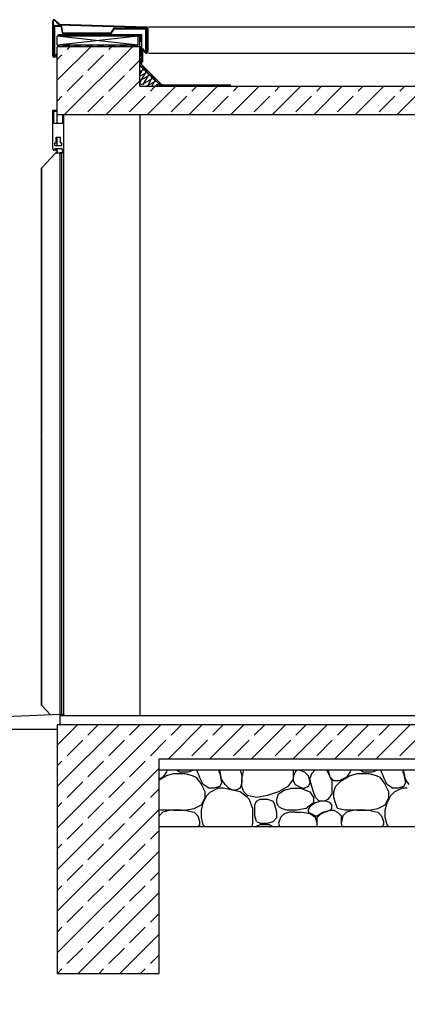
# Model space of a CAD drawing. Extents: x -73 to 359, y -4 to 85.
# Tile 67 of 151: x 48.32 to 50.03, y -0.16 to 4.2. Entities that reach past the tile are written whole.
import ezdxf

# ---------------------------------------------------------------- set-up
doc = ezdxf.new("R2010")
doc.units = 0
doc.header["$MEASUREMENT"] = 0
doc.linetypes.add('Wipeout_Contour', pattern=[1, 0, -1])
for name, color, linetype in [('A_1 Dämmung', 7, 'Continuous'), ('A_1 Holz', 7, 'Continuous'), ('P_BM_AUSSEN', 7, 'Continuous'), ('R_NT_DACH', 7, 'Continuous'), ('R_TR_AUSSENWAND', 7, 'Continuous'), ('R_TR_BODEN', 7, 'Continuous'), ('R_TR_HIDDEN', 7, 'Continuous'), ('Schraffuren', 7, 'Continuous')]:
    doc.layers.add(name, color=color, linetype=linetype)
doc.styles.add('ERSTELLTER_STIL_1', font='txt')
doc.linetypes.add('Terrainlinie', pattern='A,0,[1,Bl.Nr. 2.0021.Shx,S=0.000793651,R=0,X=0,Y=-0.043301],-0.1,0', length=0.1)
doc.dimstyles.new('ERSTELLTER_STIL__1', dxfattribs={"dimtxt": 0.175, "dimasz": 0.095, "dimexe": 0.18, "dimexo": 0, "dimgap": 0.09, "dimtad": 1, "dimzin": 0, "dimdsep": 46, "dimtxsty": 'ERSTELLTER_STIL_1', "dimblk": 'ARROWHEAD_6', "dimblk1": 'ARROWHEAD_6', "dimblk2": 'ARROWHEAD_6', "dimcen": 0.09, "dimclrd": 7, "dimclre": 7, "dimclrt": 7, "dimadec": 0, "dimazin": 0, "dimtfac": 1, "dimtdec": 4, "dimtmove": 0, "dimatfit": 3, "dimfxl": 0, "dimtolj": 1, "dimtzin": 0, "dimarcsym": 0})
doc.dimstyles.new('ERSTELLTER_STIL__2', dxfattribs={"dimtxt": 0.175, "dimasz": 0.095, "dimexe": 0.18, "dimexo": 0, "dimgap": 0.09, "dimtad": 1, "dimtih": 1, "dimtoh": 1, "dimzin": 0, "dimdsep": 46, "dimtxsty": 'ERSTELLTER_STIL_1', "dimblk": 'ARROWHEAD_6', "dimblk1": 'ARROWHEAD_6', "dimblk2": 'ARROWHEAD_6', "dimcen": 0.09, "dimclrd": 7, "dimclre": 7, "dimclrt": 7, "dimadec": 0, "dimazin": 0, "dimtfac": 1, "dimtdec": 4, "dimtmove": 0, "dimatfit": 3, "dimfxl": 0, "dimtolj": 1, "dimtzin": 0, "dimarcsym": 0})
pattern_1 = [(45, (15.84666, 1.08162), (-0.09192388, 0.09192388), []), (45, (15.8007, 1.12758), (-0.09192388, 0.09192388), [0.0975, -0.0325])]

# ---------------------------------------------------------------- blocks, each defined once
blk = doc.blocks.new('*X12', base_point=(15.8467, 1.0816))
at = {"layer": 'Schraffuren', "linetype": 'Continuous'}
for p, q in [((48.9647, 0.8737), (48.9485, 0.8493)), ((48.9667, 0.8816), (48.9647, 0.8737)), ((49.0098, 0.8816), (49.0216, 0.8737)), ((49.0216, 0.8737), (49.0622, 0.8737)), ((49.0622, 0.8737), (49.0859, 0.8816)), ((49.0981, 0.8816), (49.111, 0.8493)), ((49.2004, 0.8656), (49.1964, 0.8816)), ((49.2085, 0.8412), (49.2004, 0.8816)), ((49.2898, 0.8816), (49.2979, 0.8575)), ((49.2979, 0.8412), (49.306, 0.8816)), ((49.5254, 0.8816), (49.5254, 0.8412)), ((49.5335, 0.8737), (49.5254, 0.8493)), ((49.5414, 0.8816), (49.5335, 0.8737)), ((49.5505, 0.8816), (49.5742, 0.8737)), ((49.5742, 0.8737), (49.5904, 0.8575)), ((49.6067, 0.8656), (49.6227, 0.8816)), ((49.6718, 0.8816), (49.6879, 0.8493)), ((49.6879, 0.8493), (49.6799, 0.8816)), ((49.7773, 0.8737), (49.7611, 0.8493)), ((49.7793, 0.8816), (49.7773, 0.8737)), ((49.8224, 0.8816), (49.8342, 0.8737)), ((49.8342, 0.8737), (49.8748, 0.8737)), ((49.8748, 0.8737), (49.8985, 0.8816)), ((49.9107, 0.8816), (49.9236, 0.8493)), ((50.013, 0.8656), (50.009, 0.8816)), ((50.0211, 0.8412), (50.013, 0.8816)), ((48.9317, 0.8376), (48.9647, 0.8575)), ((48.9485, 0.8493), (48.9317, 0.8409)), ((48.9647, 0.8575), (48.9972, 0.8656)), ((48.9972, 0.8656), (49.046, 0.8656)), ((49.046, 0.8656), (49.0785, 0.8575)), ((49.0785, 0.8575), (49.0947, 0.8493)), ((49.0947, 0.8493), (49.1191, 0.8168)), ((49.1272, 0.8168), (49.111, 0.8493)), ((49.2004, 0.8656), (49.2085, 0.825)), ((49.2248, 0.8168), (49.2085, 0.8412)), ((49.2979, 0.8575), (49.2979, 0.825)), ((49.2979, 0.8087), (49.2979, 0.8412)), ((49.5254, 0.8412), (49.501, 0.8087)), ((49.5254, 0.8493), (49.5254, 0.8331)), ((49.5254, 0.8331), (49.5335, 0.8168)), ((49.5904, 0.8575), (49.5986, 0.825)), ((49.5986, 0.8412), (49.6067, 0.8656)), ((49.6067, 0.8087), (49.5986, 0.8412)), ((49.6879, 0.8493), (49.6961, 0.8331)), ((49.7042, 0.8331), (49.6879, 0.8493)), ((49.6961, 0.8331), (49.6961, 0.8087)), ((49.7286, 0.8331), (49.7042, 0.8331)), ((49.7123, 0.8087), (49.7367, 0.8331)), ((49.7611, 0.8493), (49.7286, 0.8331)), ((49.7367, 0.8331), (49.7773, 0.8575)), ((49.7773, 0.8575), (49.8098, 0.8656)), ((49.8098, 0.8656), (49.8586, 0.8656)), ((49.8586, 0.8656), (49.8911, 0.8575)), ((49.8911, 0.8575), (49.9073, 0.8493)), ((49.9073, 0.8493), (49.9317, 0.8168)), ((49.9398, 0.8168), (49.9236, 0.8493)), ((50.013, 0.8656), (50.0211, 0.825)), ((50.0374, 0.8168), (50.0211, 0.8412)), ((49.1354, 0.7843), (49.1191, 0.8168)), ((49.1516, 0.8006), (49.1272, 0.8168)), ((49.1354, 0.76), (49.1354, 0.7843)), ((49.1435, 0.7681), (49.1598, 0.7843)), ((49.1631, 0.8006), (49.1516, 0.8006)), ((49.1598, 0.7843), (49.1631, 0.786)), ((49.176, 0.8006), (49.1631, 0.8006)), ((49.1631, 0.786), (49.1923, 0.8006)), ((49.2004, 0.8087), (49.176, 0.8006)), ((49.2166, 0.8006), (49.1923, 0.8006)), ((49.2085, 0.825), (49.2004, 0.8087)), ((49.2898, 0.7843), (49.2166, 0.8006)), ((49.241, 0.8006), (49.2248, 0.8168)), ((49.2573, 0.7925), (49.241, 0.8006)), ((49.2735, 0.7925), (49.2573, 0.7925)), ((49.2898, 0.8006), (49.2735, 0.7925)), ((49.2979, 0.825), (49.2898, 0.8006)), ((49.3223, 0.76), (49.2898, 0.7843)), ((49.306, 0.7843), (49.2979, 0.8087)), ((49.3223, 0.7681), (49.306, 0.7843)), ((49.4604, 0.7843), (49.4117, 0.7681)), ((49.501, 0.8087), (49.4604, 0.7843)), ((49.4604, 0.7762), (49.4848, 0.7925)), ((49.4848, 0.7925), (49.5173, 0.8006)), ((49.5173, 0.8006), (49.5579, 0.8006)), ((49.5335, 0.8168), (49.5498, 0.8087)), ((49.5498, 0.8087), (49.566, 0.8006)), ((49.5579, 0.8006), (49.5986, 0.7843)), ((49.566, 0.8006), (49.5742, 0.8006)), ((49.5904, 0.8087), (49.5742, 0.8006)), ((49.5986, 0.825), (49.5904, 0.8087)), ((49.5986, 0.7843), (49.6148, 0.76)), ((49.6148, 0.7843), (49.6067, 0.8087)), ((49.6229, 0.76), (49.6148, 0.7843)), ((49.6961, 0.8087), (49.6961, 0.7762)), ((49.7042, 0.7843), (49.7123, 0.8087)), ((49.7042, 0.76), (49.7042, 0.7843)), ((49.948, 0.7843), (49.9317, 0.8168)), ((49.9642, 0.8006), (49.9398, 0.8168)), ((49.948, 0.76), (49.948, 0.7843)), ((49.9561, 0.7681), (49.9723, 0.7843)), ((49.9757, 0.8006), (49.9642, 0.8006)), ((49.9723, 0.7843), (49.9757, 0.786)), ((49.9886, 0.8006), (49.9757, 0.8006)), ((49.9757, 0.786), (50.0049, 0.8006)), ((50.013, 0.8087), (49.9886, 0.8006)), ((50.0292, 0.8006), (50.0049, 0.8006)), ((50.0211, 0.825), (50.013, 0.8087)), ((49.1191, 0.7275), (49.1354, 0.76)), ((49.1272, 0.7356), (49.1435, 0.7681)), ((49.3629, 0.76), (49.3223, 0.7681)), ((49.3304, 0.7518), (49.3223, 0.76)), ((49.3466, 0.7112), (49.3304, 0.7518)), ((49.3548, 0.7275), (49.3629, 0.7437)), ((49.4117, 0.7681), (49.3629, 0.76)), ((49.3629, 0.7437), (49.3792, 0.7518)), ((49.3792, 0.7518), (49.4117, 0.7518)), ((49.4117, 0.7518), (49.436, 0.7437)), ((49.4442, 0.7275), (49.436, 0.7437)), ((49.4523, 0.7518), (49.4604, 0.7762)), ((49.4523, 0.7356), (49.4523, 0.7518)), ((49.6148, 0.76), (49.6148, 0.7356)), ((49.6392, 0.7437), (49.6229, 0.76)), ((49.6473, 0.7437), (49.6229, 0.7356)), ((49.6636, 0.7437), (49.6392, 0.7437)), ((49.6717, 0.7437), (49.6473, 0.7437)), ((49.6798, 0.7518), (49.6636, 0.7437)), ((49.6879, 0.7356), (49.6717, 0.7437)), ((49.6961, 0.7762), (49.6798, 0.7518)), ((49.7123, 0.7356), (49.7042, 0.76)), ((49.9317, 0.7275), (49.948, 0.76)), ((49.9398, 0.7356), (49.9561, 0.7681)), ((48.9403, 0.7031), (48.9317, 0.7053)), ((48.9972, 0.7031), (48.9403, 0.7031)), ((48.981, 0.7031), (48.9485, 0.695)), ((49.0297, 0.7031), (48.981, 0.7031)), ((48.9972, 0.7031), (49.046, 0.7031)), ((49.046, 0.7031), (49.0866, 0.7112)), ((49.046, 0.7031), (49.0866, 0.695)), ((49.0866, 0.7112), (49.1191, 0.7275)), ((49.1191, 0.7031), (49.1272, 0.7356)), ((49.1191, 0.6706), (49.1191, 0.7031)), ((49.3466, 0.6787), (49.3466, 0.7112)), ((49.3548, 0.6787), (49.3548, 0.7275)), ((49.4523, 0.695), (49.4442, 0.7275)), ((49.4604, 0.7193), (49.4523, 0.7356)), ((49.4604, 0.7193), (49.4767, 0.7112)), ((49.4767, 0.7112), (49.501, 0.7031)), ((49.5417, 0.7031), (49.501, 0.7031)), ((49.5823, 0.7112), (49.5417, 0.7031)), ((49.6148, 0.7356), (49.5823, 0.7112)), ((49.5986, 0.7193), (49.5904, 0.7031)), ((49.5904, 0.7031), (49.5904, 0.695)), ((49.6229, 0.7356), (49.5986, 0.7193)), ((49.6554, 0.695), (49.6879, 0.7031)), ((49.6636, 0.695), (49.6879, 0.7031)), ((49.6961, 0.7275), (49.6879, 0.7356)), ((49.6879, 0.7031), (49.6961, 0.7112)), ((49.6879, 0.7031), (49.7042, 0.7031)), ((49.6961, 0.7112), (49.6961, 0.7275)), ((49.7042, 0.7031), (49.7204, 0.695)), ((49.7204, 0.7112), (49.7123, 0.7356)), ((49.7529, 0.7031), (49.7204, 0.7112)), ((49.8098, 0.7031), (49.7529, 0.7031)), ((49.7936, 0.7031), (49.7611, 0.695)), ((49.8423, 0.7031), (49.7936, 0.7031)), ((49.8098, 0.7031), (49.8586, 0.7031)), ((49.8586, 0.7031), (49.8992, 0.7112)), ((49.8586, 0.7031), (49.8992, 0.695)), ((49.8992, 0.7112), (49.9317, 0.7275)), ((49.9317, 0.7031), (49.9398, 0.7356)), ((49.9317, 0.6706), (49.9317, 0.7031)), ((48.9322, 0.6787), (48.9317, 0.6765)), ((48.9485, 0.695), (48.9322, 0.6787)), ((49.0866, 0.695), (49.1029, 0.6787)), ((49.1029, 0.6787), (49.111, 0.6543)), ((49.111, 0.6543), (49.111, 0.6381)), ((49.1272, 0.6381), (49.1191, 0.6706)), ((49.3466, 0.6462), (49.3466, 0.6787)), ((49.3629, 0.6543), (49.3548, 0.6787)), ((49.3629, 0.6543), (49.3792, 0.6462)), ((49.4117, 0.6462), (49.436, 0.6543)), ((49.436, 0.6543), (49.4523, 0.6706)), ((49.4523, 0.6706), (49.4523, 0.695)), ((49.4685, 0.6706), (49.4604, 0.6462)), ((49.4848, 0.6868), (49.4685, 0.6706)), ((49.5092, 0.695), (49.4848, 0.6868)), ((49.5335, 0.695), (49.5092, 0.695)), ((49.5335, 0.695), (49.5579, 0.695)), ((49.5986, 0.6868), (49.5579, 0.695)), ((49.5904, 0.695), (49.6067, 0.6868)), ((49.6229, 0.6706), (49.5986, 0.6868)), ((49.6067, 0.6868), (49.6229, 0.6787)), ((49.6229, 0.6787), (49.6311, 0.6787)), ((49.6311, 0.6462), (49.6229, 0.6706)), ((49.6311, 0.6787), (49.6554, 0.695)), ((49.6311, 0.6706), (49.6473, 0.6868)), ((49.6311, 0.6462), (49.6311, 0.6706)), ((49.6473, 0.6868), (49.6636, 0.695)), ((49.7204, 0.695), (49.7367, 0.6787)), ((49.7367, 0.6787), (49.7367, 0.6462)), ((49.7448, 0.6787), (49.7367, 0.6462)), ((49.7611, 0.695), (49.7448, 0.6787)), ((49.8992, 0.695), (49.9155, 0.6787)), ((49.9155, 0.6787), (49.9236, 0.6543)), ((49.9236, 0.6543), (49.9236, 0.6381)), ((49.9398, 0.6381), (49.9317, 0.6706)), ((49.111, 0.6381), (49.1045, 0.6316)), ((49.1337, 0.6316), (49.1272, 0.6381)), ((49.3418, 0.6316), (49.3466, 0.6462)), ((49.3792, 0.6381), (49.3598, 0.6316)), ((49.3792, 0.6462), (49.4117, 0.6462)), ((49.4198, 0.6381), (49.3792, 0.6381)), ((49.4327, 0.6316), (49.4198, 0.6381)), ((49.4604, 0.6462), (49.4641, 0.6316)), ((49.6311, 0.6316), (49.6311, 0.6462)), ((49.7367, 0.6462), (49.7396, 0.6316)), ((49.7367, 0.6462), (49.7403, 0.6316)), ((49.9236, 0.6381), (49.9171, 0.6316)), ((49.9463, 0.6316), (49.9398, 0.6381))]:
    blk.add_line(p, q, dxfattribs=at)
blk = doc.blocks.new('Schraffur_1_6', base_point=(15.8467, 1.0816))
at = {"layer": 'Schraffuren', "color": 255, "linetype": 'Continuous', "lineweight": 18}
for p, q in [((54.7617, 0.8816), (48.9317, 0.8816)), ((48.9317, 0.8816), (48.9317, 0.6316)), ((48.9317, 0.6316), (54.7617, 0.6316))]:
    blk.add_line(p, q, dxfattribs=at)
at = {"layer": 'Schraffuren', "linetype": 'Continuous'}
blk.add_blockref('*X12', (15.8467, 1.0816), dxfattribs=at)
blk = doc.blocks.new('*D16', base_point=(15.8467, 1.0816))
at = {"layer": 'P_BM_AUSSEN', "linetype": 'Continuous'}
for p, q in [((47.3639, 1.1316), (47.4639, 1.0316)), ((47.5076, 1.0816), (47.3201, 1.0816)), ((47.4139, -0.0184), (47.4139, 1.0816)), ((47.3639, 0.0316), (47.4639, -0.0684)), ((47.5076, -0.0184), (47.3201, -0.0184)), ((47.4139, -0.0934), (47.4139, -0.0184))]:
    blk.add_line(p, q, dxfattribs=at)
at = {"layer": 'P_BM_AUSSEN', "char_height": 0.175, "attachment_point": 7, "rotation": 90, "style": 'ERSTELLTER_STIL_1'}
for s, insert in [('{30}', (47.3789, 3.466)), ('{2,70}', (47.3789, 2.066)), ('{1,10}', (47.3789, 0.2988))]:
    blk.add_mtext(s, dxfattribs=dict(at, insert=insert))
blk = doc.blocks.new('ARROWHEAD_6')
at = {"color": 0, "linetype": 'Continuous', "lineweight": 0}
for p, q in [((-0.5, -0.5), (0.5, 0.5)), ((0, 0), (-1, 0))]:
    blk.add_line(p, q, dxfattribs=at)
blk = doc.blocks.new('*D17', base_point=(15.8467, 1.0816))
at = {"layer": 'P_BM_AUSSEN', "linetype": 'Continuous'}
for p, q in [((47.3639, 3.8316), (47.4639, 3.7316)), ((47.5076, 3.7816), (47.3201, 3.7816)), ((47.4139, 1.0816), (47.4139, 3.7816)), ((47.3639, 1.1316), (47.4639, 1.0316)), ((47.5076, 1.0816), (47.3201, 1.0816))]:
    blk.add_line(p, q, dxfattribs=at)
at = {"layer": 'P_BM_AUSSEN', "char_height": 0.175, "attachment_point": 7, "rotation": 90, "style": 'ERSTELLTER_STIL_1'}
for s, insert in [('{30}', (47.3789, 3.466)), ('{2,70}', (47.3789, 2.066)), ('{1,10}', (47.3789, 0.2988))]:
    blk.add_mtext(s, dxfattribs=dict(at, insert=insert))
blk = doc.blocks.new('*D18', base_point=(15.8467, 1.0816))
at = {"layer": 'P_BM_AUSSEN', "linetype": 'Continuous'}
for p, q in [((47.4139, 4.0816), (47.4139, 4.1566)), ((47.4639, 4.0316), (47.3639, 4.1316)), ((47.5076, 4.0816), (47.3201, 4.0816)), ((47.4139, 3.7816), (47.4139, 4.0816)), ((47.3639, 3.8316), (47.4639, 3.7316)), ((47.5076, 3.7816), (47.3201, 3.7816))]:
    blk.add_line(p, q, dxfattribs=at)
at = {"layer": 'P_BM_AUSSEN', "char_height": 0.175, "attachment_point": 7, "rotation": 90, "style": 'ERSTELLTER_STIL_1'}
for s, insert in [('{30}', (47.3789, 3.466)), ('{2,70}', (47.3789, 2.066)), ('{1,10}', (47.3789, 0.2988))]:
    blk.add_mtext(s, dxfattribs=dict(at, insert=insert))
blk = doc.blocks.new('*D23', base_point=(15.8467, 1.0816))
at = {"layer": 'P_BM_AUSSEN', "linetype": 'Continuous'}
for p, q in [((48.4817, -1.1121), (48.4817, -0.9246)), ((55.2117, -1.1121), (55.2117, -0.9246)), ((48.5317, -0.9684), (48.4317, -1.0684)), ((55.1617, -1.0684), (55.2617, -0.9684)), ((48.4067, -1.0184), (48.4817, -1.0184)), ((48.4817, -1.0184), (55.2117, -1.0184)), ((55.2117, -1.0184), (55.2867, -1.0184))]:
    blk.add_line(p, q, dxfattribs=at)
at = {"layer": 'P_BM_AUSSEN', "insert": (51.6139, -0.9834), "char_height": 0.175, "attachment_point": 7, "style": 'ERSTELLTER_STIL_1'}
blk.add_mtext('{6,73}', dxfattribs=at)

msp = doc.modelspace()

# ---------------------------------------------------------------- hatches: boundary and pattern name
at = {"layer": 'A_1 Dämmung', "linetype": 'Continuous'}
for points in [[(48.5367, 4.1365), (48.5117, 4.1365), (48.5117, 4.1295), (48.5367, 4.1295)], [(48.5867, 4.1365), (48.5617, 4.1365), (48.5617, 4.1295), (48.5867, 4.1295)], [(48.6188, 4.1365), (48.6117, 4.1365), (48.6117, 4.1295), (48.6188, 4.1295)], [(48.6332, 4.1365), (48.6188, 4.1365), (48.6188, 4.1295), (48.6332, 4.1295)], [(48.6902, 4.1295), (48.6902, 4.1365), (48.6617, 4.1365), (48.6617, 4.1295)], [(48.7441, 4.1295), (48.7441, 4.1365), (48.7152, 4.1365), (48.7152, 4.1295)], [(48.7976, 4.1295), (48.7976, 4.1365), (48.7687, 4.1365), (48.7687, 4.1295)], [(48.8536, 4.1295), (48.8536, 4.1365), (48.8247, 4.1365), (48.8247, 4.1295)], [(48.8536, 4.1293), (48.8467, 4.1293), (48.8467, 4.1043), (48.8536, 4.1043)], [(48.5368, 4.0893), (48.5117, 4.0893), (48.5117, 4.0823), (48.5368, 4.0823)], [(48.5868, 4.0893), (48.5618, 4.0893), (48.5618, 4.0823), (48.5868, 4.0823)], [(48.6368, 4.0893), (48.6118, 4.0893), (48.6118, 4.0823), (48.6368, 4.0823)], [(48.6868, 4.0893), (48.6618, 4.0893), (48.6618, 4.0823), (48.6868, 4.0823)], [(48.7368, 4.0893), (48.7118, 4.0893), (48.7118, 4.0823), (48.7368, 4.0823)], [(48.7868, 4.0893), (48.7618, 4.0893), (48.7618, 4.0823), (48.7868, 4.0823)], [(48.8368, 4.0893), (48.8118, 4.0893), (48.8118, 4.0823), (48.8368, 4.0823)], [(48.8537, 4.0677), (48.8537, 4.0651), (48.8607, 4.0651), (48.8607, 4.0687), (48.8537, 4.0792), (48.8537, 4.0816), (48.8467, 4.0816), (48.8467, 4.0781)], [(48.8537, 4.0771), (48.8467, 4.0771), (48.8467, 4.0521), (48.8536, 4.0521, -0.116838), (48.8537, 4.06)], [(48.8537, 4.0651), (48.8467, 4.0651), (48.8467, 4.0401), (48.8537, 4.0401)], [(48.8537, 4.026), (48.8537, 4.0271), (48.8467, 4.0271), (48.8467, 4.0059), (48.8537, 4.0059), (48.8537, 4.018, -0.119278)], [(48.8537, 4.0315), (48.8608, 4.0315), (48.8607, 4.0507), (48.8537, 4.0507)], [(48.8635, 3.9941), (48.8585, 3.9892), (48.8704, 3.9773), (48.8706, 3.9772), (48.8707, 3.977), (48.8762, 3.9715), (48.8811, 3.9764)], [(48.8988, 3.9588), (48.8939, 3.9538), (48.8964, 3.9513), (48.8966, 3.9512), (48.8966, 3.951), (48.9094, 3.9383), (48.9095, 3.9382), (48.9096, 3.9381), (48.9115, 3.9361), (48.9165, 3.9411)], [(48.9522, 3.9136), (48.944, 3.9136), (48.9342, 3.9234), (48.9292, 3.9185), (48.9411, 3.9066), (48.9522, 3.9066)], [(49.0022, 3.9136), (48.9772, 3.9136), (48.9772, 3.9066), (49.0022, 3.9066)], [(49.0522, 3.9136), (49.0272, 3.9136), (49.0272, 3.9066), (49.0522, 3.9066)], [(49.1022, 3.9136), (49.0772, 3.9136), (49.0772, 3.9066), (49.1022, 3.9066)], [(49.1522, 3.9136), (49.1272, 3.9136), (49.1272, 3.9066), (49.1522, 3.9066)], [(49.1826, 3.9136), (49.1772, 3.9136), (49.1772, 3.9066), (49.1826, 3.9066)], [(49.2022, 3.9136), (49.1826, 3.9136), (49.1826, 3.9066), (49.2022, 3.9066)], [(49.2492, 3.9136), (49.2272, 3.9136), (49.2272, 3.9066), (49.2492, 3.9066)]]:
    msp.add_hatch(color=256, dxfattribs=at).paths.add_polyline_path(points, flags=0)
at = {"layer": 'Schraffuren', "linetype": 'Continuous'}
h = msp.add_hatch(dxfattribs=at)
h.set_pattern_fill('Beton__Stahlbeton_0006', color=256, style=0, pattern_type=2)
h.set_pattern_definition(pattern_1)
h.paths.add_polyline_path([(48.8466, 4.0816), (48.8467, 4.0816), (48.8467, 4.0816), (48.4817, 4.0816), (48.4817, 3.7816), (55.0867, 3.7816), (55.0867, 3.9066), (48.8467, 3.9066), (48.8467, 3.9241), (48.8466, 3.9243)], flags=0)
h = msp.add_hatch(dxfattribs=at)
h.set_pattern_fill('Beton__Stahlbeton_0006', color=256, style=0, pattern_type=2)
h.set_pattern_definition(pattern_1)
h.paths.add_polyline_path([(48.9317, 0.9316), (54.7617, 0.9316), (54.7617, -0.0184), (55.2117, -0.0184), (55.2117, 1.0816), (48.4817, 1.0816), (48.4817, -0.0184), (48.9317, -0.0184)], flags=0)

# ---------------------------------------------------------------- linework, layer by layer
at = {"layer": 'A_1 Dämmung', "linetype": 'Continuous'}
for p, q in [((48.4867, 4.1295), (48.4867, 4.1365)), ((48.4867, 4.1365), (48.8536, 4.1365)), ((48.4867, 4.1295), (48.8467, 4.1295)), ((48.5117, 4.1295), (48.5117, 4.1365)), ((48.5367, 4.1295), (48.5367, 4.1365)), ((48.5617, 4.1295), (48.5617, 4.1365)), ((48.5867, 4.1295), (48.5867, 4.1365)), ((48.6117, 4.1295), (48.6117, 4.1365)), ((48.6332, 4.1295), (48.6332, 4.1365)), ((48.6367, 4.1295), (48.6367, 4.1365)), ((48.6617, 4.1295), (48.6617, 4.1365)), ((48.6902, 4.1295), (48.6902, 4.1365)), ((48.7152, 4.1295), (48.7152, 4.1365)), ((48.7441, 4.1295), (48.7441, 4.1365)), ((48.7687, 4.1295), (48.7687, 4.1365)), ((48.8247, 4.1295), (48.8247, 4.1365)), ((48.8536, 4.1043), (48.8466, 4.1043)), ((48.8467, 4.0781), (48.8467, 4.1295)), ((48.8467, 4.0893), (48.8467, 4.1293)), ((48.8467, 4.0893), (48.8467, 4.1293)), ((48.8536, 4.1365), (48.8537, 4.0792)), ((48.6887, 4.0893), (48.4817, 4.0893)), ((48.4867, 4.0823), (48.4867, 4.0893)), ((48.5117, 4.0823), (48.5117, 4.0893)), ((48.5117, 4.0823), (48.8467, 4.0823)), ((48.5368, 4.0823), (48.5368, 4.0893)), ((48.5618, 4.0823), (48.5618, 4.0893)), ((48.5868, 4.0823), (48.5868, 4.0893)), ((48.6118, 4.0823), (48.6118, 4.0893)), ((48.6368, 4.0823), (48.6368, 4.0893)), ((48.6618, 4.0823), (48.6618, 4.0893)), ((48.6618, 4.0823), (48.6618, 4.0893)), ((48.6868, 4.0823), (48.6868, 4.0893)), ((48.7118, 4.0823), (48.7118, 4.0893)), ((48.7368, 4.0823), (48.7368, 4.0893)), ((48.7618, 4.0823), (48.7618, 4.0893)), ((48.7868, 4.0823), (48.7868, 4.0893)), ((48.8118, 4.0823), (48.8118, 4.0893)), ((48.8368, 4.0823), (48.8368, 4.0893)), ((48.8537, 4.0816), (48.8466, 4.0816)), ((48.8537, 4.0677), (48.8467, 4.0781)), ((48.8537, 4.0771), (48.8467, 4.0771)), ((48.8467, 4.0651), (48.8467, 4.001)), ((48.8467, 4.0651), (48.8537, 4.0651)), ((48.8537, 4.0521), (48.8467, 4.0521)), ((48.8607, 4.0687), (48.8537, 4.0792)), ((48.8537, 4.0677), (48.8537, 4.0039)), ((48.8537, 4.0651), (48.8607, 4.0651)), ((48.8608, 4.015), (48.8607, 4.0687)), ((48.8608, 4.015), (48.8607, 4.0687)), ((48.8537, 4.0401), (48.8467, 4.0401)), ((48.8537, 4.0271), (48.8467, 4.0271)), ((48.8537, 4.0151), (48.8467, 4.0151)), ((48.8607, 4.0507), (48.8537, 4.0507)), ((48.8607, 4.0315), (48.8537, 4.0315)), ((48.8608, 4.015), (48.8537, 4.015)), ((48.8537, 4.0059), (48.8467, 4.0059)), ((48.9411, 3.9066), (48.8467, 4.001)), ((48.8511, 3.9934), (48.8467, 3.9912)), ((48.8467, 3.9554), (48.8608, 3.9837)), ((48.8467, 3.9717), (48.8641, 3.9804)), ((48.8738, 3.9707), (48.8467, 3.9247)), ((48.8467, 3.9522), (48.8771, 3.9674)), ((48.8576, 3.9902), (48.8511, 3.9934)), ((48.944, 3.9136), (48.8537, 4.0039)), ((48.8608, 3.9837), (48.8576, 3.9902)), ((48.8585, 3.9892), (48.8635, 3.9941)), ((48.8641, 3.9804), (48.8706, 3.9772)), ((48.8706, 3.9772), (48.8738, 3.9707)), ((48.8762, 3.9715), (48.8811, 3.9764)), ((48.8771, 3.9674), (48.8836, 3.9642)), ((48.8498, 3.9178), (48.8466, 3.9243)), ((48.8901, 3.9545), (48.8467, 3.9327)), ((48.8562, 3.9147), (48.903, 3.9415)), ((48.8617, 3.9151), (48.8868, 3.9577)), ((48.9155, 3.9282), (48.877, 3.9066)), ((48.8998, 3.9447), (48.8808, 3.9066)), ((48.8868, 3.9577), (48.8836, 3.9642)), ((48.8939, 3.9538), (48.8988, 3.9588)), ((48.8998, 3.9447), (48.8966, 3.9512)), ((48.9003, 3.9066), (48.9126, 3.9313)), ((48.903, 3.9415), (48.9095, 3.9382)), ((48.9095, 3.9382), (48.9128, 3.9317)), ((48.9115, 3.9361), (48.9165, 3.9411)), ((48.9292, 3.9185), (48.9342, 3.9234)), ((48.8497, 3.9179), (48.8562, 3.9147)), ((48.912, 3.9066), (48.9288, 3.915)), ((48.9197, 3.9066), (48.9256, 3.9183)), ((48.9288, 3.915), (48.9353, 3.9118)), ((48.9353, 3.9118), (48.9379, 3.9066)), ((48.9411, 3.9066), (49.2377, 3.9066)), ((48.9465, 3.9136), (48.9426, 3.9149)), ((48.944, 3.9136), (49.2492, 3.9136)), ((48.9522, 3.9136), (48.9522, 3.9066)), ((48.9772, 3.9136), (48.9772, 3.9066)), ((49.0022, 3.9136), (49.0022, 3.9066)), ((49.0272, 3.9136), (49.0272, 3.9066)), ((49.0522, 3.9136), (49.0522, 3.9066)), ((49.0772, 3.9136), (49.0772, 3.9066)), ((49.1022, 3.9136), (49.1022, 3.9066)), ((49.1022, 3.9101), (49.1022, 3.9066)), ((49.1272, 3.9136), (49.1272, 3.9066)), ((49.1522, 3.9136), (49.1522, 3.9066)), ((49.1772, 3.9136), (49.1772, 3.9066)), ((49.1772, 3.9101), (49.1772, 3.9066)), ((49.2022, 3.9136), (49.2022, 3.9066)), ((49.2272, 3.9136), (49.2272, 3.9066))]:
    msp.add_line(p, q, dxfattribs=at)
at = {"layer": 'A_1 Dämmung', "linetype": 'Continuous', "flags": 128}
for points in [[(48.8467, 3.9066), (49.2492, 3.9066)], [(48.944, 3.9136), (49.2412, 3.9136)]]:
    msp.add_lwpolyline(points, dxfattribs=at)
at = {"layer": 'A_1 Holz', "linetype": 'Continuous'}
for p, q in [((48.8397, 4.0893), (48.4817, 4.1293)), ((48.8397, 4.1293), (48.4817, 4.0893)), ((48.4817, 4.0893), (48.4817, 4.1293)), ((48.8397, 4.1293), (48.4817, 4.1293)), ((48.8397, 4.0893), (48.8397, 4.1293)), ((48.8397, 4.0893), (48.4817, 4.0893))]:
    msp.add_line(p, q, dxfattribs=at)
at = {"layer": 'R_NT_DACH', "linetype": 'Continuous'}
for p, q in [((48.4618, 4.0412), (48.4618, 4.195)), ((48.4648, 4.0412), (48.4648, 4.195)), ((48.4708, 4.1974), (48.4892, 4.179)), ((48.4729, 4.1996), (48.4897, 4.1828)), ((48.4688, 4.1735), (48.4688, 4.0435)), ((48.4718, 4.0435), (48.4718, 4.1704)), ((48.4996, 4.1742), (48.4719, 4.1765)), ((48.4749, 4.1734), (48.4994, 4.1712)), ((48.4892, 4.179), (48.8754, 4.1669)), ((48.4917, 4.1819), (48.8762, 4.1699)), ((48.4994, 4.1712), (48.5043, 4.1435)), ((48.5073, 4.144), (48.5024, 4.1717)), ((48.7166, 4.1416), (48.5102, 4.1416)), ((48.7308, 4.163), (48.7192, 4.1431)), ((48.7218, 4.1415), (48.7334, 4.1615)), ((48.7334, 4.1615), (48.8717, 4.16)), ((48.8719, 4.163), (48.7335, 4.1645)), ((48.8717, 4.16), (48.8718, 4.0615)), ((48.8748, 4.0615), (48.8747, 4.16)), ((48.8788, 4.1634), (48.8788, 4.0601)), ((48.8818, 4.1634), (48.8818, 4.0601)), ((48.8853, 4.1699), (54.8088, 4.1699)), ((48.5102, 4.1386), (48.7166, 4.1386)), ((48.8591, 4.0714), (48.8615, 4.0731)), ((48.87, 4.0563), (48.8591, 4.0714)), ((48.8724, 4.058), (48.8615, 4.0731)), ((48.8718, 4.0615), (48.8748, 4.0615)), ((48.8853, 4.0537), (54.8115, 4.0537)), ((48.4718, 4.0435), (48.4688, 4.0435)), ((48.4791, 4.0498), (48.4711, 4.0391)), ((48.4815, 4.048), (48.4735, 4.0373)), ((48.4791, 4.0498), (48.4815, 4.048))]:
    msp.add_line(p, q, dxfattribs=at)
for centre, radius, start, end in [((48.4683, 4.195), 0.0065, 45, 180), ((48.4683, 4.195), 0.0035, 45, 180), ((48.4918, 4.1849), 0.003, 225, 267.8306), ((48.4718, 4.1735), 0.003, 87.7328, 180), ((48.4748, 4.1704), 0.003, 87.7328, 180), ((48.4994, 4.1712), 0.003, 10, 87.8804), ((48.5102, 4.1446), 0.006, 190, 270), ((48.5102, 4.1446), 0.003, 190, 270), ((48.7166, 4.1446), 0.003, 270, 329.8863), ((48.7166, 4.1446), 0.006, 270, 329.8863), ((48.7334, 4.1615), 0.003, 87.9416, 149.8863), ((48.8717, 4.16), 0.003, 0.0197, 87.9416), ((48.8753, 4.1634), 0.0035, 0, 87.8804), ((48.8753, 4.1634), 0.0065, 0, 87.8804), ((48.8753, 4.0601), 0.0065, 215.8636, 0), ((48.8753, 4.0601), 0.0035, 215.8636, 0), ((48.4683, 4.0412), 0.0065, 180, 323.1789), ((48.4683, 4.0412), 0.0035, 180, 323.1789)]:
    msp.add_arc(centre, radius, start, end, dxfattribs=at)
at = {"layer": 'R_TR_AUSSENWAND', "linetype": 'Continuous'}
for p, q in [((48.8467, 3.7816), (48.8467, 1.1216)), ((48.4522, 3.5866), (48.4139, 3.5466)), ((48.4522, 3.5866), (48.4522, 3.5866)), ((48.4124, 1.1666), (48.4124, 3.5466)), ((48.4139, 1.1666), (48.4139, 3.5466)), ((48.4124, 2.3717), (48.4114, 2.3751)), ((48.4124, 2.3415), (48.4114, 2.3382)), ((48.4139, 1.1666), (48.4512, 1.1276)), ((48.4955, 1.0816), (48.4955, 1.1276)), ((48.5127, 1.1276), (48.4955, 1.1276)), ((48.5127, 1.1216), (48.5127, 1.1276))]:
    msp.add_line(p, q, dxfattribs=at)
at = {"layer": 'R_TR_BODEN', "linetype": 'Continuous'}
msp.add_line((48.4943, 1.1276), (47.49, 1.0816), dxfattribs=at)
at = {"layer": 'R_TR_BODEN', "linetype": 'Terrainlinie'}
msp.add_line((44.211, 1.0616), (48.4817, 1.0616), dxfattribs=at)
at = {"layer": 'R_TR_HIDDEN', "linetype": 'Continuous'}
for p, q in [((48.8467, 4.0816), (48.4817, 4.0816)), ((48.8467, 3.9066), (48.8467, 4.0816)), ((48.8467, 3.9066), (48.8467, 4.0816)), ((48.8467, 3.9066), (55.0867, 3.9066)), ((48.8467, 3.9066), (54.8467, 3.9066)), ((54.8467, 1.1216), (48.4955, 1.1216)), ((55.2117, 1.0816), (48.4817, 1.0816)), ((48.4817, 1.0816), (48.4817, -0.0184)), ((48.9317, -0.0184), (48.9317, 0.9316)), ((48.9317, 0.9316), (54.7617, 0.9316)), ((48.9317, 0.8816), (54.7617, 0.8816)), ((48.9317, 0.6316), (54.7617, 0.6316)), ((48.4817, -0.0184), (48.9317, -0.0184))]:
    msp.add_line(p, q, dxfattribs=at)
at = {"layer": 'Schraffuren', "color": 255, "linetype": 'Continuous', "lineweight": 18, "flags": 128}
for points in [[(48.8466, 4.0816), (48.8467, 4.0816), (48.8467, 4.0816), (48.4817, 4.0816), (48.4817, 3.7816), (55.0867, 3.7816), (55.0867, 3.9066), (48.8467, 3.9066), (48.8467, 3.9241), (48.8466, 3.9243)], [(48.9317, 0.9316), (54.7617, 0.9316), (54.7617, -0.0184), (55.2117, -0.0184), (55.2117, 1.0816), (48.4817, 1.0816), (48.4817, -0.0184), (48.9317, -0.0184)]]:
    msp.add_lwpolyline(points, close=True, dxfattribs=at)

# ---------------------------------------------------------------- block references
at = {"layer": 'Schraffuren', "linetype": 'Continuous'}
msp.add_blockref('Schraffur_1_6', (15.8467, 1.0816), dxfattribs=at)

# ---------------------------------------------------------------- dimensions: what is measured, and where the dimension line sits
at = {"layer": 'P_BM_AUSSEN', "linetype": 'Continuous'}
dim = msp.add_linear_dim(base=(48.4817, -1.0184), p1=(48.4817, -0.0184), p2=(55.2117, -0.0184), dimstyle='ERSTELLTER_STIL__2', dxfattribs=at)
dim.commit()
dim.dimension.update_dxf_attribs({"geometry": '*D23', "text_midpoint": (51.8435, -0.8959)})

# ---------------------------------------------------------------- next in the draw order: wipeouts: each hides what was drawn before it
at = {"color": 254, "linetype": 'Wipeout_Contour', "lineweight": 0, "ltscale": 1069.821967}
msp.add_wipeout([(48.4817, 3.8016), (48.4617, 3.8016), (48.4617, 3.6566), (48.4667, 3.6566), (48.4667, 3.6816), (48.4717, 3.6816), (48.4717, 3.6566), (48.4767, 3.6566), (48.4767, 3.6816), (48.4967, 3.6816), (48.4967, 3.6566), (48.5017, 3.6566), (48.5017, 3.6816), (48.5067, 3.6816), (48.5067, 3.6566), (48.5117, 3.6566), (48.5117, 3.7816), (48.5067, 3.7816), (48.5067, 3.7441), (48.4667, 3.7441), (48.4667, 3.7966), (48.4817, 3.7966)], dxfattribs=at).dxf.layer = 'R_TR_AUSSENWAND'

# ---------------------------------------------------------------- next in the draw order: linework, layer by layer
at = {"layer": 'R_TR_AUSSENWAND', "linetype": 'Continuous'}
for p, q in [((48.4617, 3.8016), (48.4817, 3.8016)), ((48.4667, 3.7441), (48.4667, 3.7966)), ((48.4667, 3.7966), (48.4817, 3.7966)), ((48.4817, 3.7966), (48.4817, 3.8016)), ((48.4817, 3.7441), (48.4817, 3.7816)), ((48.5067, 3.7816), (48.5117, 3.7816)), ((48.5067, 3.7441), (48.5067, 3.7816)), ((48.4667, 3.7441), (48.5067, 3.7441))]:
    msp.add_line(p, q, dxfattribs=at)
at = {"layer": 'R_TR_HIDDEN', "linetype": 'Continuous'}
for q in [(48.4817, 4.0816), (55.0867, 3.7816)]:
    msp.add_line((48.4817, 3.7816), q, dxfattribs=at)

# ---------------------------------------------------------------- next in the draw order: wipeouts: each hides what was drawn before it
at = {"color": 254, "linetype": 'Wipeout_Contour', "lineweight": 0, "ltscale": 729.830877}
msp.add_wipeout([(48.4617, 3.6316), (48.4667, 3.6216), (48.4717, 3.6316), (48.5017, 3.6316), (48.5117, 3.6116), (48.5117, 3.6566), (48.5067, 3.6566), (48.5067, 3.6816), (48.5017, 3.6816), (48.5017, 3.6441), (48.4717, 3.6441), (48.4717, 3.6816), (48.4667, 3.6816), (48.4667, 3.6566), (48.4617, 3.6566)], dxfattribs=at).dxf.layer = 'R_TR_AUSSENWAND'

# ---------------------------------------------------------------- next in the draw order: linework, layer by layer
at = {"layer": 'R_TR_AUSSENWAND', "linetype": 'Continuous'}
for p, q in [((48.4617, 3.6566), (48.4617, 3.8016)), ((48.5117, 3.6566), (48.5117, 3.7816)), ((48.4767, 3.6566), (48.4767, 3.6816)), ((48.4767, 3.6816), (48.4967, 3.6816)), ((48.4817, 3.6441), (48.4817, 3.6816)), ((48.4967, 3.6566), (48.4967, 3.6816)), ((48.4617, 3.6316), (48.4617, 3.6566)), ((48.4667, 3.6216), (48.4617, 3.6316)), ((48.4667, 3.6216), (48.4717, 3.6316)), ((48.4717, 3.6566), (48.4767, 3.6566)), ((48.4717, 3.6441), (48.4717, 3.6566)), ((48.4717, 3.6441), (48.5017, 3.6441)), ((48.4717, 3.6316), (48.5017, 3.6316)), ((48.4808, 3.6316), (48.4727, 3.6216)), ((48.4842, 3.6216), (48.4761, 3.6116)), ((48.4817, 3.6216), (48.4817, 3.6316)), ((48.4817, 3.6116), (48.4817, 3.6185)), ((48.4967, 3.6566), (48.5017, 3.6566)), ((48.5017, 3.6441), (48.5017, 3.6566)), ((48.5117, 3.6116), (48.5017, 3.6316)), ((48.5067, 3.6216), (48.5017, 3.6116)), ((48.5117, 3.6116), (48.5117, 3.6566)), ((48.4761, 3.6116), (48.4522, 3.5866)), ((48.4761, 3.6116), (48.4943, 3.6116)), ((48.4943, 1.1276), (48.4943, 3.6116)), ((48.5017, 3.6116), (48.4943, 3.6116)), ((48.4943, 3.6106), (48.5017, 3.6106)), ((48.5017, 3.6106), (48.5022, 3.6116)), ((48.5017, 1.1276), (48.5017, 3.6106)), ((48.5117, 3.6116), (48.5022, 3.6116)), ((48.5117, 1.1276), (48.5117, 3.6116))]:
    msp.add_line(p, q, dxfattribs=at)

# ---------------------------------------------------------------- next in the draw order: dimensions: what is measured, and where the dimension line sits
at = {"layer": 'P_BM_AUSSEN', "linetype": 'Continuous'}
for p1, p2, picture, middle in [((48.8467, 3.7816), (48.4817, 4.0816), '*D18', (47.2914, 3.5972)), ((48.4817, 1.0816), (48.8467, 3.7816), '*D17', (47.2914, 2.2956)), ((48.4817, -0.0184), (48.4817, 1.0816), '*D16', (47.2914, 0.5316))]:
    dim = msp.add_linear_dim(base=(47.4139, -0.0184), p1=p1, p2=p2, angle=90, dimstyle='ERSTELLTER_STIL__1', dxfattribs=at)
    dim.commit()
    dim.dimension.update_dxf_attribs({"geometry": picture, "text_midpoint": middle})

doc.saveas('drawing.dxf')
